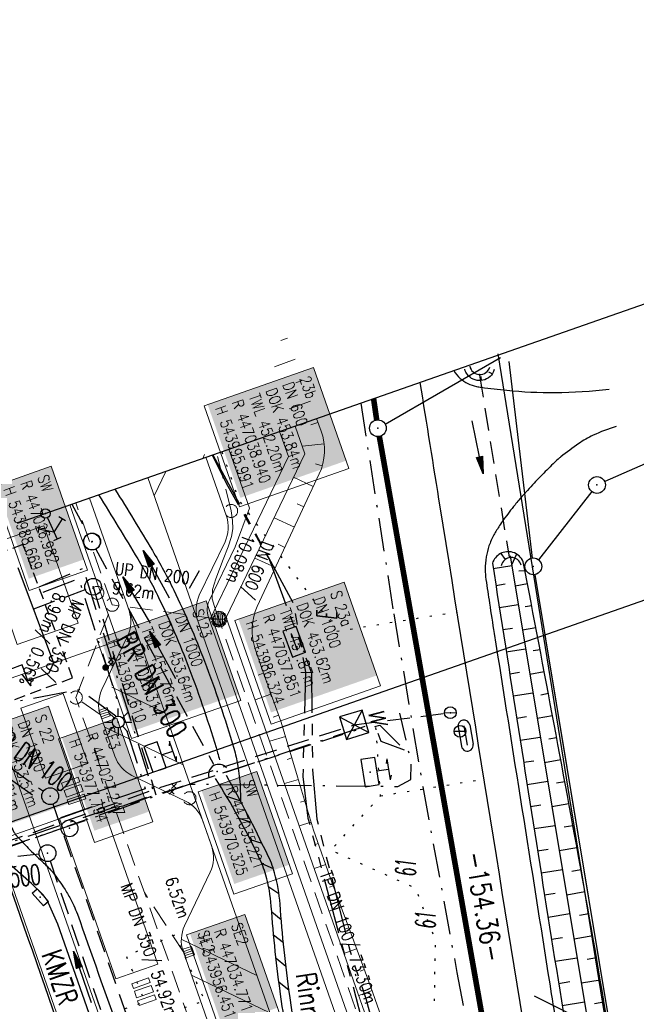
# Model space of a CAD drawing. Extents: x 446740 to 447511, y 442825 to 444215.
# Tile 66 of 94: x 447020 to 447076, y 443951 to 444039. Entities that reach past the tile are written whole.
import ezdxf
from ezdxf.enums import TextEntityAlignment as Align

# ---------------------------------------------------------------- set-up
doc = ezdxf.new("R2010")
doc.units = 0
doc.header["$LTSCALE"] = 2
doc.header["$MEASUREMENT"] = 0
for name, pattern in [('AUSGEZOGEN', [0]), ('BAB-FM2', [2.6, 1.5, -0.5, 0.1, -0.5]), ('GESTRICH-X2', [1.5, 1, -0.5]), ('GESTRICHELT', [0.75, 0.5, -0.25]), ('PHANTOMX2', [5, 2.5, -0.5, 0.5, -0.5, 0.5, -0.5]), ('PUNKTX2_STR', [0.6, 0.1, -0.5])]:
    doc.linetypes.add(name, pattern=pattern)
doc.layers.get('0').update_dxf_attribs({"linetype": 'AUSGEZOGEN'})
for name, color, linetype in [('204-ABSTAND', 8, 'AUSGEZOGEN'), ('204-FLSTNR', 8, 'AUSGEZOGEN'), ('204-GEBAEUDE', 7, 'AUSGEZOGEN'), ('204-GRENZL', 8, 'AUSGEZOGEN'), ('204-GRENZL-BAB', 7, 'AUSGEZOGEN'), ('204-GRENZP', 8, 'AUSGEZOGEN'), ('204-GRENZP-BAB', 7, 'AUSGEZOGEN'), ('205-GRENZL', 8, 'AUSGEZOGEN'), ('205-GRENZL-BAB', 7, 'AUSGEZOGEN'), ('ANMERKUNG', 7, 'CONTINUOUS'), ('BAB_FM', 5, 'BAB-FM2'), ('Beschriftung', 7, 'CONTINUOUS'), ('BOESCHG', 250, 'AUSGEZOGEN'), ('DURCHL', 200, 'GESTRICH-X2'), ('FBRTOP', 250, 'AUSGEZOGEN'), ('GEBAEUDE', 7, 'AUSGEZOGEN'), ('GLOBAL', 7, 'CONTINUOUS'), ('GRABEN', 250, 'AUSGEZOGEN'), ('Hintergrund', 7, 'CONTINUOUS'), ('Hintergrundplan', 7, 'CONTINUOUS'), ('KANAL', 7, 'GESTRICH-X2'), ('Lichtwellenleiter COLT', 46, 'PHANTOMX2'), ('Lichtwellenleiter GLH', 46, 'PHANTOMX2'), ('MULDE', 250, 'AUSGEZOGEN'), ('NUTZUNG', 8, 'PUNKTX2_STR'), ('PFEIL', 7, 'CONTINUOUS'), ('PFEILTOP', 200, 'AUSGEZOGEN'), ('Planeinteilung', 250, 'CONTINUOUS'), ('RAHMEN', 7, 'AUSGEZOGEN'), ('Rinne', 200, 'CONTINUOUS'), ('SCHMUTZWASSER', 30, 'GESTRICH-X2'), ('SCHSYMBOL', 200, 'AUSGEZOGEN'), ('SIGNATUR', 4, 'AUSGEZOGEN'), ('sonstige Schächte', 4, 'AUSGEZOGEN'), ('STRASSE', 250, 'AUSGEZOGEN'), ('STROMLTG', 4, 'AUSGEZOGEN'), ('TEXTO', 4, 'CONTINUOUS'), ('W-LTG', 4, 'GESTRICH-X2')]:
    doc.layers.add(name, color=color, linetype=linetype)
doc.styles.add('5', font='txt_____.ttf', dxfattribs={"width": 0.8, "height": 1})
doc.styles.add('6', font='txt_____.ttf', dxfattribs={"width": 0.8, "height": 1})
doc.styles.add('8', font='txt_____.ttf', dxfattribs={"width": 0.8, "height": 1})
doc.styles.add('ROMANS', font='romans.shx', dxfattribs={"width": 0.8})

# ---------------------------------------------------------------- blocks, each defined once
blk = doc.blocks.new('DL')
at = {"color": 0}
blk.add_arc((-0.311, 0.025), 0.91, 282.5363, 77.4637, dxfattribs=at)
blk.add_point((0.597, 0.003), dxfattribs=at)
blk = doc.blocks.new('GST')
at = {"color": 0}
blk.add_circle((0, 0), 0.75, dxfattribs=at)
blk.add_point((0, 0), dxfattribs=at)
blk = doc.blocks.new('10')
blk.add_blockref('GST', (0, 0))
blk = doc.blocks.new('30')
at = {"color": 0}
for p, q in [((-0.75, -0.29), (-0.75, 0.293)), ((-0.75, 0.293), (0.753, 0.293)), ((0.753, 0.293), (0.753, -0.29)), ((0.753, -0.29), (-0.75, -0.29))]:
    blk.add_line(p, q, dxfattribs=at)
blk.add_point((0, 0), dxfattribs=at)
blk = doc.blocks.new('40')
at = {"color": 0}
blk.add_arc((0.025, 0.311), 0.91, 192.5363, 347.4637, dxfattribs=at)
blk.add_point((0, 0), dxfattribs=at)
blk = doc.blocks.new('SK')
for p, q in [((0.82, 2.58), (1.38, 2.38)), ((-1.35, 2.37), (1.38, 2.38)), ((-1.35, 2.38), (-0.78, 2.18)), ((-0.01, 0.87), (0, 2.37))]:
    blk.add_line(p, q)
blk.add_lwpolyline([(-1.76, -0.91), (1.74, -0.91), (1.74, 0.89), (-1.76, 0.89)], close=True)
blk.add_point((0, 0))
blk = doc.blocks.new('LICHTM')
for p, q in [((0, 0.75), (0, 1.75)), ((-1.75, 0), (-0.75, 0)), ((-0.53, 0.53), (-1.24, 1.24)), ((0.53, 0.53), (1.24, 1.24)), ((0.75, 0), (1.75, 0)), ((-0.53, -0.53), (-1.24, -1.24)), ((0, -0.75), (0, -1.75)), ((0.53, -0.53), (1.24, -1.24))]:
    blk.add_line(p, q)
blk.add_circle((0, 0), 0.75)
blk.add_point((0, 0))
blk = doc.blocks.new('W-SCHA')
for p, q in [((1.5, 1.5), (-1.5, 1.5)), ((-1.5, -1.5), (1.5, 1.5)), ((-1.5, 1.5), (1.5, -1.5)), ((-1.5, 1.5), (-1.5, -1.5)), ((1.5, -1.5), (1.5, 1.5)), ((-1.5, -1.5), (1.5, -1.5))]:
    blk.add_line(p, q)
blk.add_point((0, 0))
at = {"style": 'ROMANS', "oblique": 15}
blk.add_text('W', height=2, dxfattribs=at).set_placement((-1.19, 2.12))
blk = doc.blocks.new('KS')
for p, q in [((-1.14, 0), (1.14, 0)), ((-1.14, 0), (-0.64, -0.15)), ((0.63, 0.15), (1.14, 0))]:
    blk.add_line(p, q)
blk.add_lwpolyline([(-1.76, -0.89), (1.74, -0.88), (1.73, 0.91), (-1.76, 0.91)], close=True)
blk.add_point((0, 0))
blk.add_point((0, 0))
blk = doc.blocks.new('U-HYDR')
at = {"color": 0}
for p, q in [((-1.25, 0.75), (1.25, 0.75)), ((-1.25, 0), (1.25, 0)), ((-1.25, -0.75), (1.25, -0.75))]:
    blk.add_line(p, q, dxfattribs=at)
for centre, start, end in [((-1.25, 0), 90, 270), ((1.25, 0), 270, 90)]:
    blk.add_arc(centre, 0.75, start, end, dxfattribs=at)
blk.add_point((0, 0))
blk = doc.blocks.new('W-SCHI')
at = {"color": 0}
blk.add_line((-0.75, 0.01), (0.75, 0), dxfattribs=at)
blk.add_circle((0, 0), 0.75, dxfattribs=at)
blk.add_point((0, 0), dxfattribs=at)
blk = doc.blocks.new('O-HYDR')
at = {"color": 0}
for p, q in [((-1.67, 1.51), (0, 2.6)), ((-0.51, 3.6), (0.51, 3.6)), ((0, 0.61), (0, 3.61)), ((0, 2.6), (1.64, 1.46)), ((-1.94, 1.92), (-1.39, 1.09)), ((1.36, 1.06), (1.92, 1.87))]:
    blk.add_line(p, q, dxfattribs=at)
blk.add_circle((0, 0), 0.605, dxfattribs=at)
blk.add_point((0, 0), dxfattribs=at)
blk = doc.blocks.new('1135420')
blk.add_line((0, 297), (0, 420))
at = {"layer": 'RAHMEN'}
blk.add_line((25, 415), (25, 5), dxfattribs=at)
blk = doc.blocks.new('PFEIL2')
at = {"color": 0}
for p, q in [((0.88, 0.002), (-2.401, -0.012)), ((0.881, -0.271), (0.879, 0.276)), ((0.879, 0.276), (2.429, 0.009)), ((0.911, 0.27), (0.879, 0.265)), ((0.965, 0.261), (0.879, 0.246)), ((1.019, 0.252), (0.879, 0.228)), ((1.073, 0.242), (0.879, 0.209)), ((1.127, 0.233), (0.879, 0.191)), ((1.181, 0.224), (0.879, 0.172)), ((1.235, 0.214), (0.879, 0.154)), ((1.289, 0.205), (0.879, 0.135)), ((1.343, 0.196), (0.879, 0.117)), ((1.397, 0.187), (0.879, 0.098)), ((1.451, 0.177), (0.879, 0.08)), ((1.505, 0.168), (0.879, 0.061)), ((1.559, 0.159), (0.88, 0.043)), ((1.613, 0.149), (0.88, 0.024)), ((1.668, 0.14), (0.88, 0.006)), ((1.722, 0.131), (0.88, -0.013)), ((1.776, 0.121), (0.88, -0.031)), ((1.83, 0.112), (0.88, -0.05)), ((1.884, 0.103), (0.88, -0.068)), ((1.938, 0.094), (0.88, -0.087)), ((1.992, 0.084), (0.88, -0.105)), ((2.046, 0.075), (0.88, -0.124)), ((2.1, 0.066), (0.88, -0.142)), ((2.154, 0.056), (0.88, -0.161)), ((2.208, 0.047), (0.88, -0.179)), ((2.262, 0.038), (0.881, -0.198)), ((2.316, 0.029), (0.881, -0.216)), ((2.37, 0.019), (0.881, -0.235)), ((2.424, 0.01), (0.881, -0.253)), ((2.429, 0.009), (0.881, -0.271))]:
    blk.add_line(p, q, dxfattribs=at)
blk = doc.blocks.new('SK-quadrat Rand')
at = {"color": 18, "lineweight": 9, "true_color": 0x000000}
for p, q in [((-0.4, 0.8), (-0.4, 0)), ((-0.4, 0.8), (0.4, 0.8)), ((-0.4, 0), (0.4, 0)), ((-0.2, 0.8), (-0.2, 0)), ((0, 0.8), (0, 0)), ((0.2, 0.8), (0.2, 0)), ((0.4, 0.8), (0.4, 0))]:
    blk.add_line(p, q, dxfattribs=at)
blk = doc.blocks.new('Unterflurhydrant')
h = blk.add_hatch(color=131)
edge = h.paths.add_edge_path(flags=0)
edge.add_arc((0, 0), 0.25, 0, 360)
at = {"color": 18, "lineweight": 9, "true_color": 0x000000}
blk.add_circle((0, 0), 0.25, dxfattribs=at)
blk.add_circle((0, 0), 0.25, dxfattribs=at)
blk = doc.blocks.new('Schieber (Kreuz)')
at = {"color": 18, "lineweight": 9, "true_color": 0x000000}
for q in [(-0.2178, 0.2178), (-0.2178, -0.2178), (0.2178, 0.2178), (0.2178, -0.2178)]:
    blk.add_line((0, 0), q, dxfattribs=at)
blk = doc.blocks.new('Schacht')
at = {"color": 18, "lineweight": 9, "true_color": 0x000000}
blk.add_circle((0, 0), 0.779, dxfattribs=at)
blk = doc.blocks.new('Muldenschacht')
at = {"color": 18, "lineweight": 9, "true_color": 0x000000}
for p, q in [((-0.599087, 0.002979), (-0.699187, 0.002979)), ((-0.569691, 0.188574), (-0.664892, 0.219507)), ((-0.492399, 0.083917), (-0.591181, 0.100105)), ((-0.484382, 0.356002), (-0.565365, 0.41484)), ((-0.444073, 0.230912), (-0.53319, 0.276499)), ((0.502013, 0.002979), (-0.498987, 0.002979)), ((0.474843, 0.165641), (-0.471817, 0.165641)), ((-0.350626, 0.358645), (-0.421053, 0.429778)), ((-0.351511, 0.488874), (-0.410348, 0.569857)), ((0.38186, 0.328304), (-0.378834, 0.328304)), ((-0.228204, 0.447647), (-0.274147, 0.536581)), ((-0.215015, 0.669384), (-0.184082, 0.574183)), ((-0.096655, 0.595502), (-0.080293, 0.496748)), ((0.001562, 0.503479), (0.001464, -0.497521)), ((0.001513, 0.703679), (0.001513, 0.603579)), ((0.093794, 0.596447), (0.078414, 0.497536)), ((0.218041, 0.669384), (0.187109, 0.574183)), ((0.271415, 0.539517), (0.226431, 0.450094)), ((0.413374, 0.569857), (0.354537, 0.488874)), ((0.425748, 0.42812), (0.355042, 0.357263)), ((0.447803, 0.22953), (0.537061, 0.27484)), ((0.568391, 0.41484), (0.487409, 0.356002)), ((0.4959, 0.080963), (0.594778, 0.096559)), ((0.572718, 0.188574), (0.667918, 0.219507)), ((0.602083, 0.008988), (0.702178, 0.00999)), ((-0.569691, -0.182617), (-0.664892, -0.21355)), ((-0.493148, -0.073251), (-0.59208, -0.088497)), ((-0.484382, -0.350045), (-0.565365, -0.408882)), ((-0.445326, -0.222488), (-0.534694, -0.267581)), ((0.474843, -0.159684), (-0.471817, -0.159684)), ((-0.352742, -0.35058), (-0.423593, -0.421292)), ((-0.351511, -0.482917), (-0.410348, -0.5639)), ((0.38186, -0.322346), (-0.378834, -0.322346)), ((-0.228006, -0.441793), (-0.273909, -0.530747)), ((-0.184082, -0.568226), (-0.215015, -0.663427)), ((-0.079489, -0.490923), (-0.095689, -0.589704)), ((0.001513, -0.597621), (0.001513, -0.697721)), ((0.079714, -0.491374), (0.095355, -0.590245)), ((0.187109, -0.568226), (0.218041, -0.663427)), ((0.271696, -0.533418), (0.226665, -0.444019)), ((0.354537, -0.482917), (0.413374, -0.5639)), ((0.426841, -0.421069), (0.355953, -0.350395)), ((0.446654, -0.225822), (0.535682, -0.271583)), ((0.487409, -0.350045), (0.568391, -0.408882)), ((0.496174, -0.073247), (0.595107, -0.088493)), ((0.572718, -0.182617), (0.667918, -0.21355))]:
    blk.add_line(p, q, dxfattribs=at)
for radius in [0.7007, 0.6006, 0.5005]:
    blk.add_circle((0.001513, 0.002979), radius, dxfattribs=at)

msp = doc.modelspace()

# ---------------------------------------------------------------- linework, layer by layer
at = {"layer": '204-FLSTNR'}
msp.add_line((447066.395, 443952.116), (447075.016, 443947.814), dxfattribs=at)
at = {"layer": '204-GEBAEUDE'}
for p, q in [((447020.24, 443990.37), (447023.42, 443981.86)), ((447020.62, 443981.661), (447017.91, 443980.64)), ((447021.15, 443980.25), (447020.62, 443981.661)), ((447023.42, 443981.86), (447023.01, 443980.94)), ((447023.01, 443980.94), (447021.15, 443980.25))]:
    msp.add_line(p, q, dxfattribs=at)
at = {"layer": '204-GRENZL'}
for p, q in [((447053.07, 444003.184), (447063.39, 444009.135)), ((447064.129, 444008.765), (447066.221, 443991.214)), ((447079.783, 444001.168), (447072.687, 443998.042)), ((447071.538, 443997.149), (447066.772, 443991.06)), ((447066.433, 443989.73), (447082.203, 443894.991))]:
    msp.add_line(p, q, dxfattribs=at)
at = {"layer": '204-GRENZL-BAB', "const_width": 0.5, "flags": 128}
for points in [[(447052.035, 444005.459), (447052.312, 444003.553)], [(447052.551, 444002.072), (447071.8, 443893.516)]]:
    msp.add_lwpolyline(points, dxfattribs=at)
at = {"layer": '205-GRENZL'}
msp.add_line((447067.333, 443984.326), (447089.017, 443854.06), dxfattribs=at)
at = {"layer": '205-GRENZL-BAB', "const_width": 0.5, "flags": 128}
msp.add_lwpolyline([(447056.378, 443980.492), (447079.239, 443851.558)], dxfattribs=at)
at = {"layer": 'BAB_FM'}
msp.add_lwpolyline([(447050.885, 444005.056), (447053.836, 443986.231), (447056.424, 443970.785), (447059.482, 443954.201)], dxfattribs=at)
at = {"layer": 'BAB_FM', "flags": 128}
for points in [[(447028.906, 443968.97), (447029.656, 443969.093), (447031.889, 443969.891), (447032.35, 443970.405), (447028.639, 443982.144), (447026.094, 443990.3), (447021.652, 443988.409)], [(447022.515, 443988.172), (447025.678, 443989.367), (447029.334, 443977.839)], [(447015.345, 443983.805), (447017.573, 443977.965), (447025.801, 443979.469), (447029.426, 443976.809)], [(446979.047, 443951.883), (447011.356, 443962.757), (447028.194, 443968.417), (447035.579, 443971.024), (447054.195, 443970.81), (447055.363, 443971.426), (447055.403, 443972.967), (447054.378, 443977.343)], [(447029.995, 443975.755), (447031.626, 443970.61), (447023.129, 443967.688)], [(447051.262, 443976.177), (447035.579, 443971.024)], [(447052.138, 443976.157), (447052.606, 443976.273), (447054.812, 443974.057)], [(447054.812, 443974.057), (447052.699, 443974.832), (447052.358, 443975.746)], [(447028.906, 443968.97), (446940.292, 443938.844)], [(447059.482, 443954.201), (447065.421, 443921.994), (447066.372, 443916.409)]]:
    msp.add_lwpolyline(points, dxfattribs=at)
at = {"layer": 'Beschriftung', "color": 18, "lineweight": 9, "true_color": 0x000000}
for points in [[(447046.652, 444008.227), (447049.814, 443999.215), (447040.063, 443995.793), (447036.901, 444004.806), (447046.652, 444008.227)], [(447023.23, 443999.413), (447026.467, 443990.146), (447021.244, 443988.321), (447018.006, 443997.589), (447023.23, 443999.413)], [(447049.404, 443989.05), (447052.639, 443979.79), (447042.884, 443976.383), (447039.649, 443985.642), (447049.404, 443989.05)], [(447037.061, 443987.388), (447040.167, 443978.497), (447030.412, 443975.089), (447027.306, 443983.98), (447037.061, 443987.388)], [(447022.996, 443977.983), (447026.234, 443968.716), (447016.479, 443965.308), (447013.241, 443974.576), (447022.996, 443977.983)], [(447029.088, 443976.897), (447032.323, 443967.638), (447027.099, 443965.813), (447023.865, 443975.073), (447029.088, 443976.897)], [(447041.589, 443972.141), (447044.782, 443962.999), (447039.559, 443961.174), (447036.365, 443970.316), (447041.589, 443972.141)], [(447040.54, 443959.374), (447043.687, 443950.366), (447038.463, 443948.542), (447035.316, 443957.549), (447040.54, 443959.374)]]:
    msp.add_lwpolyline(points, close=True, dxfattribs=at)
at = {"layer": 'BOESCHG'}
for p, q in [((447061.69, 444007.079), (447061.658, 444007.436)), ((447062.637, 444007.66), (447062.34, 444007.81)), ((447063.404, 443991.628), (447063.793, 443991.072)), ((447064.82, 443991.574), (447064.372, 443990.567)), ((447062.73, 443990.275), (447064.377, 443990.538)), ((447065.565, 443990.069), (447065.019, 443990.036)), ((447062.964, 443988.774), (447063.796, 443988.904)), ((447065.787, 443988.922), (447064.682, 443988.71)), ((447063.273, 443986.798), (447064.957, 443987.061)), ((447066.164, 443986.958), (447065.588, 443986.848)), ((447063.582, 443984.822), (447064.435, 443984.955)), ((447066.54, 443984.994), (447065.341, 443984.765)), ((447063.892, 443982.846), (447065.616, 443983.116)), ((447066.914, 443983.029), (447066.292, 443982.911)), ((447064.202, 443980.87), (447065.074, 443981.007)), ((447067.287, 443981.064), (447066, 443980.821)), ((447064.512, 443978.894), (447066.275, 443979.171)), ((447067.658, 443979.099), (447066.993, 443978.974)), ((447064.822, 443976.919), (447065.713, 443977.059)), ((447068.027, 443977.133), (447066.658, 443976.877)), ((447065.132, 443974.943), (447066.934, 443975.226)), ((447068.395, 443975.167), (447067.691, 443975.036)), ((447065.443, 443972.967), (447066.353, 443973.11)), ((447068.761, 443973.201), (447067.317, 443972.933)), ((447065.754, 443970.991), (447067.593, 443971.281)), ((447069.125, 443971.235), (447068.386, 443971.098)), ((447066.065, 443969.016), (447066.994, 443969.162)), ((447069.488, 443969.268), (447067.975, 443968.989)), ((447066.377, 443967.04), (447068.251, 443967.336)), ((447069.85, 443967.301), (447069.077, 443967.159)), ((447066.689, 443965.065), (447067.635, 443965.214)), ((447070.209, 443965.333), (447068.634, 443965.046)), ((447067, 443963.089), (447068.91, 443963.391)), ((447070.568, 443963.366), (447069.765, 443963.22)), ((447067.313, 443961.114), (447068.276, 443961.266)), ((447070.924, 443961.398), (447069.292, 443961.104)), ((447067.625, 443959.138), (447069.569, 443959.446)), ((447071.276, 443959.429), (447070.448, 443959.283)), ((447067.939, 443957.163), (447068.919, 443957.319)), ((447071.621, 443957.459), (447069.949, 443957.169)), ((447068.254, 443955.188), (447070.227, 443955.503)), ((447071.961, 443955.488), (447071.119, 443955.345)), ((447068.569, 443953.213), (447069.563, 443953.372)), ((447072.294, 443953.516), (447070.606, 443953.234)), ((447068.885, 443951.238), (447070.886, 443951.559)), ((447072.621, 443951.543), (447071.778, 443951.405))]:
    msp.add_line(p, q, dxfattribs=at)
at = {"layer": 'BOESCHG', "flags": 128}
for points in [[(447062.821, 444008.046, -0.135045), (447062.439, 444007.431, -0.135045), (447061.796, 444007.097, -0.191986), (447060.799, 444007.267, -0.191986), (447060.193, 444008.077)], [(447065.407, 443990.886, 0.111254), (447065.031, 443991.41, 0.111254), (447064.467, 443991.722, 0.19655), (447063.363, 443991.606, 0.19655), (447062.656, 443990.75)], [(447062.656, 443990.75, 0.00045), (447067.321, 443961.064, 0.000887), (447069.727, 443946.02, 0.000001), (447073.577, 443922.212, -0.000001), (447076.766, 443902.495, -0.000149), (447078.209, 443893.553, -0.000062), (447081.684, 443871.969)], [(447085.476, 443872.521, -0.001589), (447081.716, 443893.946, -0.003741), (447080.216, 443903.065, -0.000237), (447077.077, 443923.141, 0.000199), (447073.348, 443947.002, 0.005898), (447070.846, 443961.825, 0.002999), (447065.407, 443990.886)]]:
    msp.add_lwpolyline(points, format="xyb", dxfattribs=at)
at = {"layer": 'DURCHL'}
for p, q in [((447061.496, 444007.558), (447064.141, 443991.297)), ((447025.068, 443996.021), (447026.5, 443993.344)), ((447027.219, 443992), (447037.719, 443972.813))]:
    msp.add_line(p, q, dxfattribs=at)
at = {"layer": 'FBRTOP', "color": 0, "const_width": 0.5}
for points in [[(447118.971, 443523.408, 0), (447120.057, 443520.305, 0.000001), (447128.316, 443496.708, -0.000001), (447136.574, 443473.112)], [(446961.367, 443973.726, -0.000008), (446963.147, 443968.64, -0.000007), (446967.276, 443956.841, 0.000013), (446971.405, 443945.042, 0.000013), (446975.535, 443933.245, -0.000019), (446979.664, 443921.447, -0.000006), (446983.793, 443909.648, 0.000004), (446987.922, 443897.849, 0.000002), (447000.31, 443862.454, 0.000002), (447012.697, 443827.06, 0.000004), (447025.085, 443791.665, -0.000006), (447037.473, 443756.271, 0), (447039.084, 443751.668, 0.000003)], [(446950.07, 443969.773, 0.000089), (446952.953, 443961.485, 0.000026), (446968.558, 443916.655, 0.000443), (446969.471, 443914.039, 0.00013), (446975.672, 443896.342, -0.000082), (446985.547, 443868.172, -0.00001), (446990.142, 443855.056, -0.000011), (446994.25, 443843.328, -0.000533), (447001.752, 443821.837, 0.000455), (447010.521, 443796.702, 0.000701), (447018.513, 443773.963, -0.000624), (447027.494, 443748.425, -0.000234), (447028.928, 443744.324, 0.000022), (447043.87, 443701.542, 0.000434), (447045.613, 443696.566, 0.000135), (447051.241, 443680.557)]]:
    msp.add_lwpolyline(points, format="xyb", dxfattribs=at)
at = {"layer": 'FBRTOP', "color": 0}
msp.add_lwpolyline([(446964.221, 443974.725, 0.000003), (446967.365, 443965.643, 0.00002), (446968.622, 443962.013, 0.001124), (446976.568, 443939.234, -0.000442), (446996.834, 443881.391), (447012.742, 443835.838, 0.000388), (447024.088, 443803.43, 0.00025), (447041.743, 443753.205)], format="xyb", dxfattribs=at)
at = {"layer": 'GEBAEUDE', "linetype": 'GESTRICHELT', "flags": 128}
for points in [[(447020.706, 443992.43), (447012.732, 443989.465)], [(447025.138, 443980.51), (447020.706, 443992.43)], [(447017.164, 443977.545), (447025.138, 443980.51)]]:
    msp.add_lwpolyline(points, dxfattribs=at)
at = {"layer": 'GRABEN', "flags": 128}
msp.add_lwpolyline([(447064.231, 443991.411), (447071.702, 443946.673), (447078.687, 443902.894), (447083.669, 443872.975), (447083.767, 443872.566)], dxfattribs=at)
at = {"layer": 'Hintergrund', "color": 254, "lineweight": 18, "true_color": 0xcccccc}
for p, q in [((447044.337, 444010.854), (447043.733, 444010.634)), ((447045.02, 444008.974), (447043.185, 444008.308)), ((447045.702, 444007.094), (447045.084, 444006.869)), ((447046.385, 444005.214), (447044.506, 444004.532)), ((447047.068, 444003.334), (447046.434, 444003.104)), ((447044.42, 444000.278), (447043.635, 444002.519)), ((447047.617, 444001.418), (447045.673, 444001.198)), ((447036.937, 444000.452), (447036.778, 444000.119)), ((447037.379, 443985.643), (447044.42, 444000.278)), ((447047.444, 443999.439), (447046.841, 443999.617)), ((447033.462, 443998.959), (447032.418, 443996.771)), ((447036.214, 443985.944), (447031.852, 443998.395)), ((447046.65, 443997.605), (447044.891, 443998.426)), ((447045.804, 443995.793), (447045.21, 443996.07)), ((447044.958, 443993.981), (447043.157, 443994.821)), ((447044.112, 443992.168), (447043.505, 443992.452)), ((447043.266, 443990.356), (447041.423, 443991.216)), ((447009.671, 443990.632), (447043.886, 443892.972)), ((447042.181, 443980.935), (447041.72, 443980.766)), ((447028.633, 443979.685), (447033.379, 443977.401)), ((447024.299, 443979.123), (447020.524, 443977.8)), ((447024.299, 443979.123), (447026.488, 443972.876)), ((447042.867, 443979.056), (447041.458, 443978.542)), ((447020.524, 443977.8), (447022.713, 443971.553)), ((447043.552, 443977.177), (447043.075, 443977.003)), ((447028.007, 443976.102), (447035.016, 443972.729)), ((447044.166, 443975.274), (447042.752, 443974.848)), ((447044.743, 443973.359), (447044.3, 443973.226)), ((447045.32, 443971.444), (447044.075, 443971.072)), ((447027.75, 443969.272), (447032.77, 443954.944)), ((447045.892, 443969.528), (447045.507, 443969.413)), ((447023.975, 443967.949), (447028.995, 443953.621)), ((447046.465, 443967.612), (447045.398, 443967.293)), ((447047.094, 443965.714), (447046.755, 443965.595)), ((447047.756, 443963.827), (447046.738, 443963.47)), ((447048.423, 443961.941), (447048.084, 443961.815)), ((447049.119, 443960.066), (447048.067, 443959.676)), ((447049.814, 443958.191), (447049.452, 443958.057)), ((447034.846, 443957.17), (447041.606, 443953.918)), ((447050.513, 443956.317), (447049.39, 443955.897)), ((447035.766, 443953.953), (447042.775, 443950.582)), ((447051.214, 443954.444), (447050.826, 443954.299)), ((447051.908, 443952.568), (447050.704, 443952.147))]:
    msp.add_line(p, q, dxfattribs=at)
for points in [[(447058.195, 443898.159), (447060.608, 443908.243, 0.142317), (447059.745, 443926.338), (447038.875, 443985.916), (447045.905, 444000.536), (447045.039, 444003.01, 0.229036)], [(447046.944, 444003.677), (447047.349, 444002.562, -0.19886), (447047.18, 443998.74), (447041.643, 443986.88, 0.190887), (447041.424, 443983.203), (447042.067, 443981.249), (447043.781, 443976.551), (447045.249, 443971.68), (447046.674, 443966.915), (447048.31, 443962.245), (447050.05, 443957.556), (447051.802, 443952.871), (447053.452, 443948.152), (447055.111, 443943.435), (447056.803, 443938.73), (447058.539, 443934.04), (447060.265, 443929.347), (447061.104, 443927.05, -0.141917), (447061.766, 443902.927), (447061.051, 443900.064)], [(447039.105, 444000.934), (447040.946, 443995.675), (447039.659, 443992.227), (447037.364, 443987.457, 0.201175), (447037.279, 443985.929), (447036.335, 443985.598)], [(447036.335, 443985.598, -0.198904), (447036.463, 443987.891), (447038.758, 443992.661, 0.198904), (447038.885, 443994.953), (447037.043, 444000.212, 0.198904)], [(447036.336, 443985.598, -0.19879), (447036.463, 443987.891), (447038.758, 443992.661, 0.198903), (447038.885, 443994.953), (447037.043, 444000.212, 0.198934)], [(447046.862, 443884.477, -0.019081), (447047.691, 443888.64), (447052.291, 443907.857, 0.256059), (447048.495, 443921.766, -0.108095), (447045.131, 443927.223), (447035.021, 443956.081, -0.198913), (447035.149, 443958.373), (447037.444, 443963.143, 0.198913), (447037.571, 443965.435), (447036.745, 443967.795, 0.198774), (447035.215, 443969.506), (447030.445, 443971.801, -0.198792), (447028.914, 443973.512), (447027.633, 443977.169, -0.198904), (447027.761, 443979.461), (447030.055, 443984.231, 0.198828), (447030.183, 443986.523), (447026.661, 443996.578, 0.198905)], [(447052.29, 443907.857, 0.25604), (447048.495, 443921.766, -0.108089), (447045.131, 443927.223), (447035.021, 443956.081, -0.198913), (447035.149, 443958.373), (447037.444, 443963.143, 0.198913), (447037.571, 443965.435), (447036.745, 443967.795, 0.198904), (447035.214, 443969.506), (447030.444, 443971.801, -0.198904), (447028.914, 443973.512), (447027.633, 443977.169, -0.198904), (447027.761, 443979.461), (447030.055, 443984.231, 0.198823), (447030.183, 443986.523), (447026.661, 443996.578, 0.198905)], [(447043.886, 443892.972, -0.198968), (447044.014, 443895.264), (447045.083, 443897.484, 0.199028), (447045.21, 443899.777), (447012.974, 443991.788, 0.198904)], [(447012.974, 443991.788), (447045.21, 443899.777, -0.198904), (447045.082, 443897.485), (447044.014, 443895.264, 0.202571), (447043.886, 443892.972)], [(447052.29, 443907.857), (447052.827, 443910.1, 0.143957), (447052.122, 443923.903), (447030.183, 443986.523)], [(447055.484, 443844.447, 0.05367), (447053.005, 443864.239, -0.120248), (447053.041, 443887.365), (447058.177, 443908.825, 0.144021), (447057.311, 443925.735), (447036.214, 443985.944)], [(447056.728, 443898.474), (447059.15, 443908.592, 0.144187), (447058.252, 443926.066), (447037.279, 443985.929)]]:
    msp.add_lwpolyline(points, format="xyb", dxfattribs=at)
msp.add_lwpolyline([(447024.887, 443995.957), (447029.139, 443983.818), (447018.428, 443980.066), (447014.174, 443992.208)], dxfattribs=at)
msp.add_lwpolyline([(447017.138, 443992.202), (447022.574, 443994.106), (447025.629, 443985.386), (447020.193, 443983.481), (447017.138, 443992.202)], close=True, dxfattribs=at)
at = {"layer": 'Hintergrundplan', "color": 254, "lineweight": 18, "true_color": 0xcccccc}
for p, q in [((447044.337, 444010.854), (447043.733, 444010.634)), ((447045.02, 444008.974), (447043.185, 444008.308)), ((447045.702, 444007.094), (447045.084, 444006.869)), ((447046.385, 444005.214), (447044.506, 444004.532)), ((447047.068, 444003.334), (447046.434, 444003.104)), ((447044.42, 444000.278), (447043.635, 444002.519)), ((447047.617, 444001.418), (447045.673, 444001.198)), ((447036.937, 444000.452), (447036.778, 444000.119)), ((447037.379, 443985.643), (447044.42, 444000.278)), ((447047.444, 443999.439), (447046.841, 443999.617)), ((447033.462, 443998.959), (447032.418, 443996.771)), ((447036.214, 443985.944), (447031.852, 443998.395)), ((447046.65, 443997.605), (447044.891, 443998.426)), ((447045.804, 443995.793), (447045.21, 443996.07)), ((447044.958, 443993.981), (447043.157, 443994.821)), ((447044.112, 443992.168), (447043.505, 443992.452)), ((447043.266, 443990.356), (447041.423, 443991.216)), ((447009.671, 443990.632), (447043.886, 443892.972)), ((447042.181, 443980.935), (447041.72, 443980.766)), ((447028.633, 443979.685), (447033.379, 443977.401)), ((447024.299, 443979.123), (447020.524, 443977.8)), ((447024.299, 443979.123), (447026.488, 443972.876)), ((447042.867, 443979.056), (447041.458, 443978.542)), ((447020.524, 443977.8), (447022.713, 443971.553)), ((447043.552, 443977.177), (447043.075, 443977.003)), ((447028.007, 443976.102), (447035.016, 443972.729)), ((447044.166, 443975.274), (447042.752, 443974.848)), ((447044.743, 443973.359), (447044.3, 443973.226)), ((447026.486, 443972.875), (447022.714, 443971.554)), ((447045.32, 443971.444), (447044.075, 443971.072)), ((447023.977, 443967.95), (447027.748, 443969.271)), ((447027.75, 443969.272), (447032.77, 443954.944)), ((447045.892, 443969.528), (447045.507, 443969.413)), ((447023.975, 443967.949), (447028.995, 443953.621)), ((447046.465, 443967.612), (447045.398, 443967.293)), ((447047.094, 443965.714), (447046.755, 443965.595)), ((447047.756, 443963.827), (447046.738, 443963.47)), ((447048.423, 443961.941), (447048.084, 443961.815)), ((447049.119, 443960.066), (447048.067, 443959.676)), ((447049.814, 443958.191), (447049.452, 443958.057)), ((447034.846, 443957.17), (447041.606, 443953.918)), ((447050.513, 443956.317), (447049.39, 443955.897)), ((447032.768, 443954.943), (447028.997, 443953.622)), ((447035.766, 443953.953), (447042.775, 443950.582)), ((447051.214, 443954.444), (447050.826, 443954.299)), ((447051.908, 443952.568), (447050.704, 443952.147))]:
    msp.add_line(p, q, dxfattribs=at)
for points in [[(447058.195, 443898.159), (447060.608, 443908.243, 0.142317), (447059.745, 443926.338), (447038.875, 443985.916), (447045.905, 444000.536), (447045.039, 444003.01, 0.229036)], [(447046.944, 444003.677), (447047.349, 444002.562, -0.19886), (447047.18, 443998.74), (447041.643, 443986.88, 0.190887), (447041.424, 443983.203), (447042.067, 443981.249), (447043.781, 443976.551), (447045.249, 443971.68), (447046.674, 443966.915), (447048.31, 443962.245), (447050.05, 443957.556), (447051.802, 443952.871), (447053.452, 443948.152), (447055.111, 443943.435), (447056.803, 443938.73), (447058.539, 443934.04), (447060.265, 443929.347), (447061.104, 443927.05, -0.141917), (447061.766, 443902.927), (447061.051, 443900.064)], [(447039.105, 444000.934), (447040.946, 443995.675), (447039.659, 443992.227), (447037.364, 443987.457, 0.201175), (447037.279, 443985.929), (447036.335, 443985.598)], [(447036.335, 443985.598, -0.198904), (447036.463, 443987.891), (447038.758, 443992.661, 0.198904), (447038.885, 443994.953), (447037.043, 444000.212, 0.198904)], [(447052.29, 443907.857, 0.25604), (447048.495, 443921.766, -0.108089), (447045.131, 443927.223), (447035.021, 443956.081, -0.198913), (447035.149, 443958.373), (447037.444, 443963.143, 0.198913), (447037.571, 443965.435), (447036.745, 443967.795, 0.198904), (447035.214, 443969.506), (447030.444, 443971.801, -0.198904), (447028.914, 443973.512), (447027.633, 443977.169, -0.198904), (447027.761, 443979.461), (447030.055, 443984.231, 0.198823), (447030.183, 443986.523), (447026.661, 443996.578, 0.198905)], [(447012.974, 443991.788), (447045.21, 443899.777, -0.198904), (447045.082, 443897.485), (447044.014, 443895.264, 0.202571), (447043.886, 443892.972)], [(447052.29, 443907.857), (447052.827, 443910.1, 0.143957), (447052.122, 443923.903), (447030.183, 443986.523)], [(447055.484, 443844.447, 0.05367), (447053.005, 443864.239, -0.120248), (447053.041, 443887.365), (447058.177, 443908.825, 0.144021), (447057.311, 443925.735), (447036.214, 443985.944)], [(447056.728, 443898.474), (447059.15, 443908.592, 0.144187), (447058.252, 443926.066), (447037.279, 443985.929)]]:
    msp.add_lwpolyline(points, format="xyb", dxfattribs=at)
msp.add_lwpolyline([(447024.887, 443995.957), (447029.139, 443983.818), (447018.428, 443980.066), (447014.174, 443992.208)], dxfattribs=at)
for points in [[(447017.138, 443992.202), (447022.574, 443994.106), (447025.629, 443985.386), (447020.193, 443983.481), (447017.138, 443992.202)], [(447024.286, 443970.693), (447024.139, 443971.112), (447025.648, 443971.64), (447025.795, 443971.221), (447024.286, 443970.693)], [(447026.088, 443970.383), (447024.58, 443969.855), (447024.374, 443970.441), (447025.883, 443970.97), (447026.088, 443970.383)], [(447024.668, 443969.603), (447024.815, 443969.184), (447026.323, 443969.713), (447026.176, 443970.132), (447024.668, 443969.603)], [(447030.569, 443952.761), (447030.422, 443953.18), (447031.93, 443953.709), (447032.077, 443953.29), (447030.569, 443952.761)], [(447032.371, 443952.452), (447030.862, 443951.923), (447030.657, 443952.51), (447032.165, 443953.038), (447032.371, 443952.452)], [(447030.95, 443951.672), (447031.097, 443951.253), (447032.605, 443951.781), (447032.459, 443952.2), (447030.95, 443951.672)]]:
    msp.add_lwpolyline(points, close=True, dxfattribs=at)
at = {"layer": 'KANAL', "color": 92, "lineweight": 9, "true_color": 0x00b400}
for p, q in [((447039.303, 443995.423, 453.842), (447038.032, 444000.558, 92.882)), ((447039.303, 443995.423, 453.842), (447039.416, 443994.571)), ((447039.416, 443994.571), (447039.444, 443993.838)), ((447039.444, 443993.838), (447039.339, 443993.13)), ((447039.339, 443993.13), (447039.037, 443992.229)), ((447039.037, 443992.229), (447038.586, 443991.099)), ((447038.586, 443991.099), (447037.929, 443989.349)), ((447037.929, 443989.349), (447037.629, 443988.395)), ((447037.629, 443988.395), (447037.612, 443987.568)), ((447037.612, 443987.568), (447037.806, 443986.885)), ((447038.214, 443985.756, 453.623), (447028.677, 443987.043)), ((447037.806, 443986.885), (447038.214, 443985.756, 453.623)), ((447059.365, 443925.475), (447038.214, 443985.756, 453.623)), ((447043.659, 443926.954, 454.07), (447025.425, 443978.755)), ((447027.61, 443977.226, 453.404), (447025.425, 443978.755)), ((447035.134, 443955.883, 453.647), (447031.555, 443961.338))]:
    msp.add_line(p, q, dxfattribs=at)
at = {"layer": 'KANAL'}
for p, q in [((447025.068, 443996.021), (447026.5, 443993.344)), ((447027.219, 443992), (447037.719, 443972.813)), ((447014.75, 443975.906), (447022.531, 443970.375)), ((447023.375, 443969.25), (447049.969, 443893.031)), ((447011.313, 443963.594), (447022.156, 443964.781)), ((447023.125, 443964.156), (447029.5, 443945.375))]:
    msp.add_line(p, q, dxfattribs=at)
at = {"layer": 'KANAL', "color": 92, "lineweight": 9, "true_color": 0x00b400}
msp.add_polyline3d([(447025.425, 443978.755, 0), (447028.677, 443987.043, 0), (447025.42, 443996.144, 134.012)], dxfattribs=at)
at = {"layer": 'Lichtwellenleiter COLT', "flags": 128}
msp.add_lwpolyline([(447037.616, 444000.412), (447039.02, 443997.63), (447042.69, 443991.11), (447046.49, 443980.95), (447046.58, 443972.29), (447046.96, 443967.89), (447049.93, 443956.08), (447051.34, 443951.88), (447052.41, 443948.01), (447051.72, 443939.51), (447054.013, 443929.767)], dxfattribs=at)
at = {"layer": 'Lichtwellenleiter GLH', "flags": 128}
msp.add_lwpolyline([(447037.685, 444000.436), (447044.884, 443987.135), (447045.948, 443981.02), (447045.712, 443971.692), (447046.171, 443967.977), (447051.195, 443949.172), (447051.058, 443938.506), (447052.475, 443928.937)], dxfattribs=at)
at = {"layer": 'MULDE'}
for points in [[(447027.464, 443996.859, -0.005034), (447030.956, 443991.145, -0.021601), (447032.822, 443987.69, -0.0222), (447035.537, 443981.404, -0.018951), (447038.1, 443973.805, -0.01935), (447038.258, 443973.183, -0.00761)], [(447028.919, 443997.368, -0.004783), (447032.272, 443991.874, -0.021605), (447034.178, 443988.346, -0.022197), (447036.922, 443981.991, -0.018724), (447039.548, 443974.219, -0.023931), (447039.744, 443973.419, -0.063889), (447040.129, 443969.527)]]:
    msp.add_lwpolyline(points, format="xyb", dxfattribs=at)
at = {"layer": 'NUTZUNG'}
for p, q in [((447048.757, 443984.681), (447059.47, 443986.408)), ((447052.656, 443969.974), (447061.879, 443971.461))]:
    msp.add_line(p, q, dxfattribs=at)
at = {"layer": 'NUTZUNG', "flags": 128}
for points in [[(447038.474, 444000.712), (447040.025, 443996.312), (447048.757, 443984.681)], [(447057.138, 443931.249), (447057.57, 443957.05), (447055.804, 443961.712), (447048.218, 443965.11), (447052.656, 443969.974), (447052.244, 443976.134)], [(447028.693, 443950.567), (447031.604, 443951.594), (447029.952, 443955.669), (447034.293, 443957.555), (447036.93, 443951.666), (447029.259, 443948.962)]]:
    msp.add_lwpolyline(points, dxfattribs=at)
at = {"layer": 'PFEILTOP'}
for p, q in [((447038.883, 443969.939), (447040.129, 443969.527)), ((447039.999, 443967.991), (447041.123, 443967.619)), ((447041.004, 443966.079), (447042.063, 443965.729)), ((447042.041, 443963.931), (447043.072, 443963.483)), ((447042.66, 443961.839), (447043.575, 443961.255)), ((447042.928, 443959.617), (447043.782, 443958.936)), ((447043.103, 443957.558), (447043.973, 443956.865)), ((447043.318, 443955.468), (447044.204, 443954.761)), ((447043.575, 443953.344), (447044.479, 443952.623))]:
    msp.add_line(p, q, dxfattribs=at)
at = {"layer": 'Rinne'}
for points in [[(447053.061, 443883.78, 0.007215), (447053.459, 443887.941, 0.018758), (447053.529, 443889.548, 0.002508), (447053.537, 443899.313, 0.016328), (447053.482, 443900.813, 0.000879), (447053.248, 443904.087, 0.000308), (447052.559, 443913.436, 0.00071), (447051.828, 443923.078, 0.001484), (447051.458, 443927.693, 0.033768), (447051.275, 443928.902, 0.01137), (447050.41, 443932.423, 0.123245), (447047.712, 443937.262, -0.138974), (447045.443, 443941.643, -0.010107), (447044.806, 443945.117, -0.00511), (447043.755, 443952.023, -0.017238), (447042.891, 443960.121, 0.050173), (447042.411, 443962.883, 0.053456), (447041.751, 443964.54, 0.03286), (447037.907, 443971.517, -0.007898)], [(447043.191, 443963.091, 0.053722), (447042.519, 443964.778, 0.017212), (447038.9, 443971.774, -0.007793)], [(447046.211, 443941.905, -0.009999), (447045.584, 443945.329, -0.005055), (447044.547, 443952.137, -0.017344), (447043.677, 443960.287, 0.050066), (447043.191, 443963.091, 0.053722)]]:
    msp.add_lwpolyline(points, format="xyb", dxfattribs=at)
at = {"layer": 'SCHMUTZWASSER'}
for p, q in [((447021.67, 443986.68), (447026.97, 443988.651)), ((447026.97, 443988.651), (447032.574, 443970.066))]:
    msp.add_line(p, q, dxfattribs=at)
at = {"layer": 'SCHMUTZWASSER', "flags": 128}
msp.add_lwpolyline([(446893.159, 443916.628), (446934.612, 443935.272), (447032.605, 443970.078), (447050.465, 443975.846)], dxfattribs=at)
at = {"layer": 'STRASSE'}
for points in [[(446994.841, 443941.603, -0.000001), (446989.039, 443958.198, -0.000032)], [(447073.711, 444002.962, 0.033144), (447071.649, 444002.183, 0.049451), (447070.369, 444001.441, 0.004482), (447068.758, 444000.257, 0.029227), (447068.524, 444000.059, 0.007273), (447067.373, 443998.934, 0.008275), (447066.393, 443997.914, 0.001899), (447065.791, 443997.261, 0.002808), (447065.387, 443996.815, 0.014132), (447064.673, 443995.97, 0.009349), (447063.654, 443994.644, 0.018156), (447063.289, 443994.11, 0.012064), (447062.789, 443993.275, 0.044804), (447062.348, 443992.302, 0.046874), (447062.103, 443991.311, 0.033443), (447062.012, 443990.211, 0.040411), (447062.072, 443989.299, 0.00151), (447062.392, 443987.174, 0.001192), (447062.812, 443984.485, 0.000031), (447067.774, 443953.189, 0.000135), (447068.931, 443945.908, 0.000002), (447074.525, 443910.767, 0.000014)], [(447056.172, 444006.907, 0.000256), (447057.959, 443995.782, 0.000007), (447066.417, 443943.312, -0.000072), (447067.235, 443938.233, -0.000506), (447069.899, 443921.568, 0.000383), (447073.414, 443899.55, 0.002551), (447074.205, 443894.777, 0.000503), (447078.363, 443870.591, 0.006787), (447082.529, 443848.311, 0.026597), (447083.97, 443842.705, 0.011408), (447085.657, 443837.742, 0.003012), (447092.583, 443819.14, 0.000539), (447102.034, 443794.298, 0.00389), (447103.374, 443790.868, 0.002567), (447104.913, 443787.074, -0.001252), (447108.088, 443779.304, -0.003407), (447110.594, 443773.006, -0.003634)], [(447059.218, 444007.973, 0.10491), (447059.787, 444007.25, 0.120097), (447061.229, 444006.543, 0.023155), (447061.68, 444006.465, 0.004677), (447063.928, 444006.206, 0.029274), (447068.263, 444006.002, 0.026197), (447073.101, 444006.312)], [(447004.522, 443984.274, 0.013483), (447005.141, 443982.442, 0.018379), (447005.68, 443981.13, 0.004639), (447006.593, 443979.168, 0.048663), (447006.7, 443978.991, 0.04272), (447007.105, 443978.534, 0.00936), (447009.154, 443976.656, 0.010751), (447010.735, 443975.32, -0.0134), (447011.997, 443974.242, -0.03425), (447013.574, 443972.611, -0.021464), (447015.785, 443969.746, -0.019911), (447017.514, 443967.075, -0.044873), (447018.123, 443965.798, -0.004791), (447019.374, 443962.326, -0.000504), (447030.905, 443929.214, -0.000095), (447044.341, 443890.484, 0.000368), (447047.811, 443880.499, 0.001539), (447048.2, 443879.394, -0.000545), (447049.304, 443876.275, -0.023323), (447050.243, 443873.158, -0.004484), (447054.215, 443856.708, -0.047748), (447055.15, 443849.699, -0.025986), (447054.957, 443836.728)], [(447018.127, 443970.159, -0.005269), (447018.811, 443968.79, 0.008434), (447019.244, 443967.937, 0.004964), (447019.862, 443966.797, 0.024257), (447020.002, 443966.571, 0.03537), (447020.16, 443966.374, 0.00607), (447021.17, 443965.305, 0.018064), (447022.426, 443964.097, -0.026418), (447023.272, 443963.257, -0.026391), (447023.406, 443963.092, -0.003653), (447024.304, 443961.842, -0.034236), (447024.88, 443960.898, -0.023117), (447025.566, 443959.411)], [(447075.577, 443904.158, 0.000002), (447075.88, 443902.258, 0.000405)]]:
    msp.add_lwpolyline(points, format="xyb", dxfattribs=at)
at = {"layer": 'STRASSE', "flags": 128}
msp.add_lwpolyline([(447047.811, 443880.499), (447047.588, 443882.46), (447047.736, 443884), (447048.038, 443885.474), (447048.26, 443887.489), (447048.016, 443888.858), (447038.709, 443915.867), (447028.833, 443944.241), (447023.831, 443958.512), (447022.877, 443960.645), (447022.523, 443961.122), (447021.477, 443962.145), (447019.725, 443963.673), (447018.943, 443964.509), (447018.123, 443965.798)], dxfattribs=at)
msp.add_lwpolyline([(447025.566, 443959.411, -0.000381), (447029.306, 443948.826, -0.001098), (447030.595, 443945.145, -0.000016), (447036.17, 443929.103, -0.000022), (447040.125, 443917.722, -0.001823), (447049.655, 443889.966, -0.030853), (447050.11, 443888.291, -0.057556), (447050.157, 443887.76, -0.014054), (447050.039, 443885.588, -0.025397), (447049.955, 443884.962, -0.015155), (447049.73, 443883.928)], format="xyb", dxfattribs=at)
at = {"layer": 'STROMLTG', "flags": 128}
msp.add_lwpolyline([(447063.135, 444009.459), (447076.104, 443929.08), (447088.686, 443850.851), (447098.591, 443788.777), (447119.945, 443713.693), (447137.296, 443652.546), (447149.05, 443610.868), (447165.811, 443551.77), (447182.94, 443491.245), (447201.137, 443426.258), (447217.472, 443369.186), (447234.498, 443310.938)], dxfattribs=at)
at = {"layer": 'W-LTG'}
msp.add_line((447050.311, 443976.322), (447058.897, 443977.396), dxfattribs=at)
at = {"layer": 'W-LTG', "flags": 128}
msp.add_lwpolyline([(446892.954, 443917.084), (446934.425, 443935.736), (447032.445, 443970.551), (447050.311, 443976.322)], dxfattribs=at)

# ---------------------------------------------------------------- block references
at = {"layer": '204-GRENZP', "rotation": 278.0670990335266}
for p in [(447072, 443997.74), (447066.31, 443990.471)]:
    msp.add_blockref('GST', p, dxfattribs=at)
at = {"layer": '204-GRENZP-BAB', "rotation": 278.0670990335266}
msp.add_blockref('GST', (447052.42, 444002.81), dxfattribs=at)
at = {"layer": 'KANAL'}
for p, xscale, yscale in [((447039.303, 443995.423), 0.75, 0.75), ((447027.345, 443988.102), 0.75, 0.75), ((447028.677, 443987.043), 0.753000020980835, 0.753000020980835), ((447025.425, 443978.755), 0.75, 0.75), ((447035.584, 443969.757), 0.75, 0.75)]:
    msp.add_blockref('Schacht', p, dxfattribs=dict(at, xscale=xscale, yscale=yscale))
for name, p, rotation in [('Muldenschacht', (447038.214, 443985.756), 270), ('Schieber (Kreuz)', (447028.547, 443981.736), 270), ('Schieber (Kreuz)', (447028.588, 443982.126), 270), ('Unterflurhydrant', (447028.092, 443981.434), 270), ('SK-quadrat Rand', (447027.61, 443977.226), 289.2688179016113), ('Schieber (Kreuz)', (447033.992, 443970.327), 270), ('Schieber (Kreuz)', (447034.195, 443970.844), 270), ('SK-quadrat Rand', (447035.134, 443955.883), 289.2688179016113)]:
    msp.add_blockref(name, p, dxfattribs=dict(at, rotation=rotation))
at = {"layer": 'PFEIL'}
for p, rotation in [((447033.173, 443982.56), 118.6515000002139), ((447019.596, 443971.451), 144.622000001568), ((447026.02, 443953.792), 108.76550000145)]:
    msp.add_blockref('PFEIL2', p, dxfattribs=dict(at, rotation=rotation))
at = {"layer": 'PFEILTOP'}
for p, rotation in [((447061.333, 444001.117), 281.3435731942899), ((447032.614, 443989.766), 118.292005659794), ((447030.856, 443987.45), 120.4852464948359)]:
    msp.add_blockref('PFEIL2', p, dxfattribs=dict(at, rotation=rotation))
at = {"layer": 'Planeinteilung', "linetype": 'Continuous', "rotation": 289.2892292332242}
msp.add_blockref('1135420', (446739.879, 443896.209), dxfattribs=at)
at = {"layer": 'SCHSYMBOL'}
for name, p, rotation in [('DL', (447061.496, 444008.206), 267.1438361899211), ('10', (447026.859, 443992.673), 289.2892), ('DL', (447064.356, 443990.663), 91.03051507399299), ('40', (447038.067, 443972.16), 208.9644808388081), ('10', (447023.137, 443969.947), 289.2892), ('10', (447022.897, 443964.852), 289.2892), ('30', (447022.251, 443960.907), 311.9764054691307)]:
    msp.add_blockref(name, p, dxfattribs=dict(at, rotation=rotation))
for p in [(447026.888, 443992.688), (447026.97, 443988.651), (447024.863, 443967.07)]:
    msp.add_blockref('10', p, dxfattribs=at)
at = {"layer": 'SIGNATUR'}
for name, p, xscale, yscale, zscale, rotation in [('O-HYDR', (447022.715, 443995.193), 0.699999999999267, 0.699999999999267, 0.699999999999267, 204.2078478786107), ('KS', (447044.94, 443983.725), 0.7000000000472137, 0.7000000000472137, 0.7000000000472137, 289.9945477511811), ('W-SCHA', (447050.311, 443976.322), 0.6999999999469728, 0.6999999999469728, 0.6999999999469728, 287.1657838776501), ('SK', (447032.513, 443973.433), 0.6999999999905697, 0.6999999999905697, 0.6999999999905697, 288.8840428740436), ('SK', (447051.726, 443972.09), 0.7000000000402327, 0.7000000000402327, 0.7000000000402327, 279.0105220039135)]:
    msp.add_blockref(name, p, dxfattribs=dict(at, xscale=xscale, yscale=yscale, zscale=zscale, rotation=rotation))
at = {"layer": 'SIGNATUR', "xscale": 0.7, "yscale": 0.7, "zscale": 0.7}
msp.add_blockref('LICHTM', (447029.219, 443976.561), dxfattribs=at)
at = {"layer": 'sonstige Schächte', "xscale": 0.7, "yscale": 0.7, "zscale": 0.7}
for p in [(447058.897, 443977.396), (447059.754, 443975.737)]:
    msp.add_blockref('W-SCHI', p, dxfattribs=at)
at = {"layer": 'sonstige Schächte', "xscale": 0.6999999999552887, "yscale": 0.6999999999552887, "zscale": 0.6999999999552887, "rotation": 279.7203490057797}
msp.add_blockref('U-HYDR', (447060.261, 443975.354), dxfattribs=at)

# ---------------------------------------------------------------- texts
at = {"layer": '204-ABSTAND', "insert": (447061.924, 443960.093), "char_height": 1.8, "attachment_point": 5, "rotation": 280.05489, "style": 'ROMANS'}
msp.add_mtext('\\A1;-154.36-', dxfattribs=at)
at = {"layer": 'ANMERKUNG', "style": 'ROMANS', "oblique": 7, "width": 0.5}
for s, p in [('E', (447048.757, 443985.681)), ('61', (447055.804, 443962.712)), ('61', (447057.57, 443958.05))]:
    msp.add_text(s, height=1.8, rotation=90, dxfattribs=at).set_placement(p)
at = {"layer": 'Beschriftung', "color": 18, "true_color": 0x000000, "char_height": 1, "attachment_point": 1, "line_spacing_factor": 0.959981, "style": '8', "bg_fill": 1, "box_fill_scale": 1.5, "bg_fill_color": 256, "bg_fill_true_color": 11599800, "bg_fill_transparency": 0}
for s, insert, rotation in [('23b^JDN 600^JDOK 453.84m^JTWL 452.20m^JR 447038.940^JH 543995.991', (447046.345, 444007.59), 289.33452), ('SW^JR 447026.982^JH 543988.669', (447022.923, 443998.776), 289.25515), ('S 23a^JDN 1000^JDOK 453.62m^JTWL 451.87m^JR 447037.851^JH 543986.324', (447049.097, 443988.413), 289.25515), ('S 23^JDN 1000^JDOK 453.64m^JTWL 451.76m^JR 447028.314^JH 543987.610', (447036.754, 443986.751), 289.25515), ('S 22^JDN 1000^JDOK 453.51m^JTWL 451.81m^JR 447025.062^JH 543979.322', (447022.689, 443977.346), 289.25515), ('SE3^JR 447027.247^JH 543977.794', (447028.781, 443976.26), 289.25515), ('SW^JR 447035.221^JH 543970.325', (447041.282, 443971.504), 289.25515), ('SE2^JR 447034.771^JH 543956.451', (447040.233, 443958.737), 289.25515)]:
    msp.add_mtext(s, dxfattribs=dict(at, insert=insert, rotation=rotation))
at = {"layer": 'Beschriftung', "color": 92, "true_color": 0x00b400, "char_height": 1.1, "attachment_point": 1, "line_spacing_factor": 0.959981, "style": '6'}
for s, insert, rotation in [('DN 600/^J10.08m', (447043.116, 443992.426), 249.42258), ('UP DN 200/^J9.62m', (447029.016, 443990.855), 352.31886), ('MP DN 350/^J8.90m/ 0.56%', (447026.19, 443987.189), 248.57541), ('TP DN 100/ 73.30m', (447048.232, 443963.384), 289.33452), ('MP DN 350/ 54.92m/ 0.80%', (447030.423, 443962.278), 289.39275)]:
    msp.add_mtext(s, dxfattribs=dict(at, insert=insert, rotation=rotation))
at = {"layer": 'GLOBAL', "color": 92, "true_color": 0x00b400, "insert": (447034.423, 443962.847), "char_height": 1.1, "attachment_point": 1, "rotation": 289.07802, "line_spacing_factor": 0.959981, "style": '6'}
msp.add_mtext('6.52m', dxfattribs=at)
at = {"layer": 'GLOBAL', "color": 18, "true_color": 0x000000, "insert": (447037.25, 443958.049), "char_height": 1, "attachment_point": 1, "rotation": 289.07802, "line_spacing_factor": 0.959981, "style": '5'}
msp.add_mtext('SE2', dxfattribs=at)
at = {"layer": 'Rinne', "style": 'ROMANS', "width": 0.8}
msp.add_text('Rinne', height=1.8, rotation=278.38675, dxfattribs=at).set_placement((447045.068, 443954.038))
at = {"layer": 'TEXTO', "style": 'ROMANS'}
for s, rotation, width, p in [('BR DN 300', 298.6515, 0.75, (447031.453, 443979.47)), ('KTSR DN 100', 324.622, 0.6, (447020.238, 443973.082)), ('BR DN 500', 6.1634, 0.6, (447018.291, 443961.646)), ('KMZR 250', 288.7655, 0.75, (447023.862, 443951.381))]:
    msp.add_text(s, height=1.8, rotation=rotation, dxfattribs=dict(at, width=width)).set_placement(p, align=Align.CENTER)

doc.saveas('drawing.dxf')
